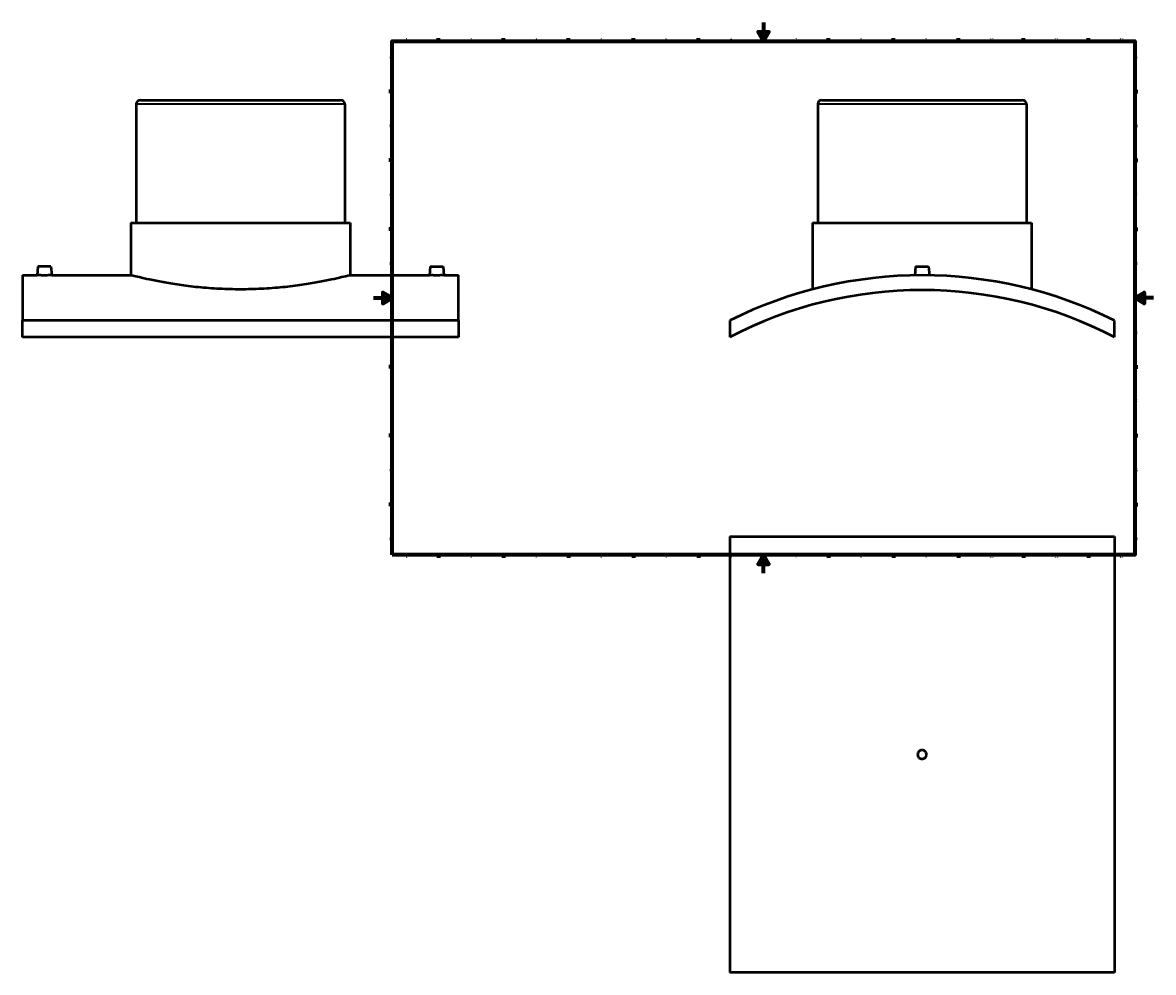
# Model space of a CAD drawing. Header units: millimetres. Extents: x -379 to 1736, y -430 to 2479.
# Tile 1 of 6: x -379 to 841, y -430 to 594. Entities that reach past the tile are written whole.
import ezdxf

# ---------------------------------------------------------------- set-up
doc = ezdxf.new("R2010")
doc.units = ezdxf.units.MM
for name, color, linetype, lineweight in [('Border (ANSI)', 7, 'Continuous', 70), ('Visible (ANSI)', 7, 'Continuous', 50), ('Visible Narrow (ANSI)', 7, 'Continuous', 35)]:
    doc.layers.add(name, color=color, linetype=linetype, lineweight=lineweight)
doc.styles.add('Note Text (ANSI)', font='tahoma.ttf')

# ---------------------------------------------------------------- blocks, each defined once
blk = doc.blocks.new('Borders Default Border')
at = {"layer": 'Border (ANSI)'}
for p, q in [((70.1, 574), (70.1, 577.4)), ((140.2, 574), (140.2, 577.4)), ((210.2, 574), (210.2, 577.4)), ((280.3, 574), (280.3, 577.4)), ((350.4, 574), (350.4, 577.4)), ((490.6, 574), (490.6, 577.4)), ((560.7, 574), (560.7, 577.4)), ((630.8, 574), (630.8, 577.4)), ((700.8, 574), (700.8, 577.4)), ((770.9, 574), (770.9, 577.4)), ((20, 519.7), (16.6, 519.7)), ((821, 519.7), (824.4, 519.7)), ((20, 445.5), (16.6, 445.5)), ((821, 445.5), (824.4, 445.5)), ((20, 371.2), (16.6, 371.2)), ((821, 371.2), (824.4, 371.2)), ((20, 222.7), (16.6, 222.7)), ((821, 222.7), (824.4, 222.7)), ((20, 148.5), (16.6, 148.5)), ((821, 148.5), (824.4, 148.5)), ((20, 74.3), (16.6, 74.3)), ((821, 74.3), (824.4, 74.3)), ((70.1, 20), (70.1, 16.6)), ((140.2, 20), (140.2, 16.6)), ((210.2, 20), (210.2, 16.6)), ((280.3, 20), (280.3, 16.6)), ((350.4, 20), (350.4, 16.6)), ((490.6, 20), (490.6, 16.6)), ((560.7, 20), (560.7, 16.6)), ((630.8, 20), (630.8, 16.6)), ((700.8, 20), (700.8, 16.6)), ((770.9, 20), (770.9, 16.6))]:
    blk.add_line(p, q, dxfattribs=at)
at = {"layer": 'Border (ANSI)', "flags": 128}
for points in [[(420.5, 594), (420.5, 574), (414.7, 584), (426.3, 584), (420.5, 574)], [(20, 20), (20, 574), (821, 574), (821, 20), (20, 20)], [(0, 297), (20, 297), (10, 302.8), (10, 291.2), (20, 297)], [(841, 297), (821, 297), (831, 302.8), (831, 291.2), (821, 297)], [(420.5, 0), (420.5, 20), (414.7, 10), (426.3, 10), (420.5, 20)]]:
    blk.add_lwpolyline(points, dxfattribs=at)
at = {"layer": 'Border (ANSI)', "char_height": 3.05, "attachment_point": 7, "style": 'Note Text (ANSI)'}
for s, insert in [('1', (34.4, 574.4)), ('2', (104.2, 574.4)), ('3', (174.3, 574.3)), ('4', (244.2, 574.4)), ('5', (314.5, 574.3)), ('6', (384.5, 574.3)), ('7', (454.6, 574.4)), ('8', (524.6, 574.3)), ('9', (594.7, 574.3)), ('10', (664, 574.3)), ('11', (734, 574.4)), ('12', (804.1, 574.4)), ('A', (16.8, 555.4)), ('A', (821.6, 555.4)), ('B', (17.1, 481.1)), ('B', (822, 481.1)), ('C', (17, 406.8)), ('C', (821.8, 406.8)), ('D', (17, 332.6)), ('D', (821.8, 332.6)), ('E', (17.2, 258.4)), ('E', (822.1, 258.4)), ('F', (17.3, 184.1)), ('F', (822.1, 184.1)), ('G', (16.8, 109.8)), ('G', (821.7, 109.8)), ('H', (17, 35.6)), ('H', (821.8, 35.6)), ('1', (34.4, 16.6)), ('2', (104.2, 16.6)), ('3', (174.3, 16.5)), ('4', (244.2, 16.6)), ('5', (314.5, 16.5)), ('6', (384.5, 16.5)), ('7', (454.6, 16.6)), ('8', (524.6, 16.5)), ('9', (594.7, 16.5)), ('10', (664, 16.5)), ('11', (734, 16.6)), ('12', (804.1, 16.6))]:
    blk.add_mtext(s, dxfattribs=dict(at, insert=insert))

msp = doc.modelspace()

# ---------------------------------------------------------------- linework, layer by layer
at = {"layer": 'Visible (ANSI)'}
for p, q in [((-256.041, 505.958), (-256.041, 378.158)), ((-251.541, 510.458), (-35.541, 510.458)), ((-31.041, 505.958), (-31.041, 378.158)), ((479.031, 505.958), (479.031, 378.158)), ((483.531, 510.458), (699.531, 510.458)), ((704.031, 505.958), (704.031, 378.158)), ((-261.666, 378.158), (-25.416, 378.158)), ((-261.666, 378.158), (-261.666, 321.458)), ((-25.416, 378.158), (-25.416, 321.458)), ((473.406, 378.158), (709.656, 378.158)), ((473.406, 378.158), (473.406, 306.238)), ((709.656, 378.158), (709.656, 306.238)), ((-362.041, 331.058), (-362.881, 321.458)), ((-348.041, 331.058), (-362.041, 331.058)), ((-348.041, 331.058), (-347.202, 321.458)), ((60.959, 331.058), (60.119, 321.458)), ((60.959, 331.058), (74.959, 331.058)), ((74.959, 331.058), (75.798, 321.458)), ((584.531, 331.058), (583.686, 321.392)), ((584.531, 331.058), (598.531, 331.058)), ((598.531, 331.058), (599.377, 321.392)), ((-378.541, 321.458), (-378.541, 272.711)), ((-378.541, 321.458), (-362.881, 321.458)), ((-347.202, 321.458), (-261.666, 321.458)), ((-25.416, 321.458), (60.119, 321.458)), ((75.798, 321.458), (91.459, 321.458)), ((91.459, 272.711), (91.459, 321.458)), ((91.459, 272.711), (-378.541, 272.711)), ((-378.541, 254.762), (-378.541, 272.711)), ((91.459, 272.711), (91.459, 254.762)), ((384.031, 272.711), (384.031, 254.762)), ((799.031, 254.762), (799.031, 272.711)), ((91.459, 254.762), (-378.541, 254.762)), ((384.031, 39.529), (799.031, 39.529)), ((384.031, 39.529), (384.031, -430.471)), ((799.031, 39.529), (799.031, -430.471)), ((799.031, -430.471), (384.031, -430.471))]:
    msp.add_line(p, q, dxfattribs=at)
for centre, radius, start, end in [((-251.541, 505.958), 4.5, 90, 180), ((-35.541, 505.958), 4.5, 0, 90), ((483.531, 505.958), 4.5, 90, 180), ((699.531, 505.958), 4.5, 0, 90), ((591.531, -144.542), 466, 63.558811, 116.441189), ((591.531, -144.542), 450, 62.541171, 117.458829)]:
    msp.add_arc(centre, radius, start, end, dxfattribs=at)
for points, knots in [([(-347.202, 321.458), (-347.202, 321.458), (-347.398, 321.455), (-348.198, 321.442), (-348.801, 321.433), (-350.193, 321.417), (-351.074, 321.408), (-353.006, 321.396), (-354.057, 321.392), (-355.041, 321.392), (-356.026, 321.392), (-357.077, 321.396), (-359.009, 321.408), (-359.89, 321.417), (-361.282, 321.433), (-361.885, 321.442), (-362.685, 321.455), (-362.881, 321.458), (-362.881, 321.458)], [3.54519722, 3.54519722, 3.54519722, 3.54519722, 3.84060552, 3.84060552, 4.13601383, 4.13601383, 4.43147173, 4.43147173, 4.72692962, 4.72692962, 4.72692962, 5.02238752, 5.02238752, 5.31784542, 5.31784542, 5.61325373, 5.61325373, 5.90866203, 5.90866203, 5.90866203, 5.90866203]), ([(-25.416, 321.458), (-25.416, 321.458), (-26.133, 321.275), (-29.138, 320.526), (-31.427, 319.962), (-37.464, 318.542), (-41.219, 317.686), (-49.881, 315.846), (-54.789, 314.863), (-65.24, 312.959), (-71.146, 311.97), (-84.013, 310.107), (-90.976, 309.235), (-105.517, 307.781), (-113.108, 307.2), (-128.394, 306.428), (-136.09, 306.238), (-150.993, 306.238), (-158.688, 306.428), (-173.974, 307.2), (-181.565, 307.781), (-196.107, 309.235), (-203.07, 310.107), (-215.937, 311.97), (-221.842, 312.959), (-232.294, 314.863), (-237.202, 315.846), (-245.864, 317.686), (-249.619, 318.542), (-255.656, 319.962), (-257.945, 320.526), (-260.95, 321.275), (-261.666, 321.458), (-261.666, 321.458)], [17.88280705, 17.88280705, 17.88280705, 17.88280705, 20.11799246, 20.11799246, 22.35317788, 22.35317788, 24.58836329, 24.58836329, 26.8235487, 26.8235487, 29.05906505, 29.05906505, 31.2945814, 31.2945814, 33.53009775, 33.53009775, 35.7656141, 35.7656141, 38.00113046, 38.00113046, 40.23664681, 40.23664681, 42.47216316, 42.47216316, 44.70767951, 44.70767951, 46.94286492, 46.94286492, 49.17805033, 49.17805033, 51.41323574, 51.41323574, 53.64842116, 53.64842116, 53.64842116, 53.64842116]), ([(75.798, 321.458), (75.798, 321.458), (75.602, 321.455), (74.802, 321.442), (74.199, 321.433), (72.807, 321.417), (71.926, 321.408), (69.994, 321.396), (68.943, 321.392), (66.974, 321.392), (65.923, 321.396), (63.991, 321.408), (63.11, 321.417), (61.718, 321.433), (61.115, 321.442), (60.315, 321.455), (60.119, 321.458), (60.119, 321.458)], [1.18173241, 1.18173241, 1.18173241, 1.18173241, 1.47714071, 1.47714071, 1.77254901, 1.77254901, 2.06800691, 2.06800691, 2.36346481, 2.36346481, 2.65892271, 2.65892271, 2.95438061, 2.95438061, 3.24978892, 3.24978892, 3.54519722, 3.54519722, 3.54519722, 3.54519722]), ([(596.331, -195.471), (596.331, -196.074), (596.211, -196.717), (595.721, -197.899), (595.352, -198.439), (594.499, -199.291), (593.959, -199.661), (592.777, -200.151), (592.134, -200.271), (590.929, -200.271), (590.286, -200.151), (589.103, -199.661), (588.563, -199.291), (587.711, -198.439), (587.342, -197.899), (586.852, -196.717), (586.731, -196.074), (586.731, -194.869), (586.852, -194.226), (587.342, -193.043), (587.711, -192.503), (588.563, -191.651), (589.103, -191.282), (590.286, -190.792), (590.929, -190.671), (592.134, -190.671), (592.777, -190.792), (593.959, -191.282), (594.499, -191.651), (595.352, -192.503), (595.721, -193.043), (596.211, -194.226), (596.331, -194.869), (596.331, -195.471)], [0, 0, 0, 0, 0.18081109, 0.18081109, 0.36162217, 0.36162217, 0.54243326, 0.54243326, 0.72324434, 0.72324434, 0.90405542, 0.90405542, 1.08486651, 1.08486651, 1.26567759, 1.26567759, 1.44648868, 1.44648868, 1.62729976, 1.62729976, 1.80811085, 1.80811085, 1.98892193, 1.98892193, 2.16973302, 2.16973302, 2.3505441, 2.3505441, 2.53135519, 2.53135519, 2.71216627, 2.71216627, 2.89297736, 2.89297736, 2.89297736, 2.89297736])]:
    msp.add_open_spline(points, degree=3, knots=knots, dxfattribs=at)
at = {"layer": 'Visible Narrow (ANSI)'}
for p, q in [((-32.427, 505.958), (-254.656, 505.958)), ((702.646, 505.958), (480.416, 505.958))]:
    msp.add_line(p, q, dxfattribs=at)

# ---------------------------------------------------------------- block references
msp.add_blockref('Borders Default Border', (0, 0))

doc.saveas('drawing.dxf')
